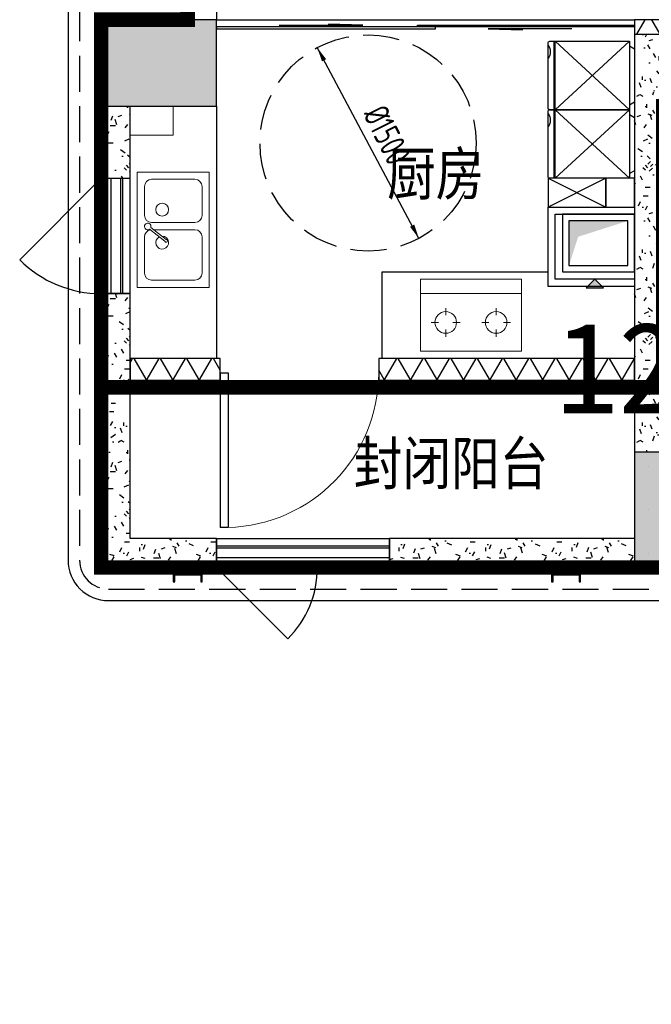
# Model space of a CAD drawing. Extents: x 513769.4 to 513832.9, y -232082 to -232034.4.
# Tile 2 of 17: x 513781.3 to 513785.6, y -232062.1 to -232055.2. Entities that reach past the tile are written whole.
import ezdxf

# ---------------------------------------------------------------- set-up
doc = ezdxf.new("R2010")
doc.units = 0
doc.header["$LTSCALE"] = 1000
for name, pattern in [('3、6#-腰线-标准层$0$DASH', [0.35, 0.25, -0.1]), ('A1(a)户型$0$17街区_140_C户型$0$HIDDEN', [0.375, 0.25, -0.125]), ('A1(a)户型$0$__DASH', [0.35, 0.25, -0.1]), ('A1(a)户型$0$CACHE2', [0.1875, 0.125, -0.0625]), ('A1(a)户型$0$DASH', [0.35, 0.25, -0.1]), ('DASH', [0.35, 0.25, -0.1])]:
    doc.linetypes.add(name, pattern=pattern)
doc.layers.get('0').update_dxf_attribs({"color": 252})
for name, color, linetype in [('$面积结果', 7, 'Continuous'), ('3、6#-腰线-标准层$0$板边线', 252, 'Continuous'), ('6#-造型-1F（实施版）金属型材-METAL-S', 253, 'Continuous'), ('6#-造型-深灰色铝合金百叶', 252, 'Continuous'), ('A-ANNO-100-TXT', 252, 'Continuous'), ('A1(a)户型$0$$0$AA-排烟道', 252, 'Continuous'), ('A1(a)户型$0$A-ANNO-20-DIM', 252, 'Continuous'), ('A1(a)户型$0$A-DOOR', 252, 'Continuous'), ('A1(a)户型$0$A-HOLE-E', 252, 'Continuous'), ('A1(a)户型$0$A-METAL-E', 252, 'Continuous'), ('A1(a)户型$0$A-PART-S', 252, 'Continuous'), ('A1(a)户型$0$A-PATT-COLU', 252, 'Continuous'), ('A1(a)户型$0$A-STR-CONC-C', 252, 'Continuous'), ('A1(a)户型$0$A-STR-CONC-E', 252, 'Continuous'), ('A1(a)户型$0$A-STR-CONC-H', 252, 'A1(a)户型$0$CACHE2'), ('A1(a)户型$0$A-WALL-S', 252, 'Continuous'), ('A1(a)户型$0$A-WINDOW', 252, 'Continuous'), ('A1(a)户型$0$AE-EQPM-KICH', 252, 'Continuous'), ('A1(a)户型$0$FURN', 252, 'Continuous'), ('A1(a)户型$0$ICDA方案_活动家具', 252, 'Continuous'), ('A1(a)户型$0$WALL', 252, 'Continuous'), ('PUB_HATCH', 252, 'Continuous'), ('看线', 253, 'Continuous')]:
    doc.layers.add(name, color=color, linetype=linetype)
for name, color, linetype, lineweight in [('A1(a)户型$0$AE-FURN-MOVE', 252, 'Continuous', 20), ('面积-计容-住宅-0.5', 1, 'Continuous', 0), ('面积-计容-住宅-1', 1, 'Continuous', 0)]:
    doc.layers.add(name, color=color, linetype=linetype, lineweight=lineweight)
doc.styles.add('A1(a)户型$0$STANDARD', font='GBENOR', dxfattribs={"bigfont": 'GBCBIG'})
doc.styles.add('dw', font='simhei.ttf')
doc.styles.get("Standard").update_dxf_attribs({"font": 'TSSDENG.shx', "width": 0.8, "bigfont": 'hztxt.shx'})
pattern_1 = [(0, (0, 0), (0, 158.75), []), (60, (0, 0), (-137.4815328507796, 79.37500000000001), []), (120, (0, 0), (-137.4815328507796, -79.37499999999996), [])]
pattern_2 = [(0, (177, -183), (300, 600), [0, -600]), (0, (-174, -264), (300, 600), [0, -600]), (0, (21, -270), (300, 600), [0, -600]), (0, (234, -93), (300, 600), [0, -600]), (0, (-15, -300), (300, 600), [0, -600]), (0, (294, 285), (300, 600), [0, -600]), (0, (111, 237), (300, 600), [0, -600]), (0, (207, 162), (300, 600), [0, -600]), (0, (-282, 150), (300, 600), [0, -600]), (0, (12, 123), (300, 600), [0, -600]), (0, (-102, -30), (300, 600), [0, -600]), (0, (-96, -255), (300, 600), [0, -600]), (0, (129, -279), (300, 600), [0, -600]), (0, (294, -15), (300, 600), [0, -600]), (0, (-267, -108), (300, 600), [0, -600]), (0, (-216, -6), (300, 600), [0, -600]), (0, (18, -48), (300, 600), [0, -600]), (0, (-66, -135), (300, 600), [0, -600]), (0, (-114, 63), (300, 600), [0, -600]), (0, (-39, 288), (300, 600), [0, -600]), (0, (-243, -234), (300, 600), [0, -600]), (0, (87, 165), (300, 600), [0, -600]), (0, (-192, 174), (300, 600), [0, -600]), (0, (-240, 252), (300, 600), [0, -600]), (130.601294, (257.142858, 97.142856), (-1499.999983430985, 1800.000007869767), [26.341554, -11037.111]), (18.4349488, (214.285716, 108.571428), (1499.99999446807, 599.9999955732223), [27.10524, -3767.6279]), (90, (214.285716, 82.857144), (300.0000000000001, 600), [25.714284, -1174.28565]), (161.565051, (240, 74.285712), (-1500.000007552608, 599.9999552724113), [27.10524, -3767.6279]), (53.1301023, (240, 74.285712), (300.0000005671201, 599.9999997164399), [28.57143, -2971.4285]), (135, (262.857144, -231.42852), (-300.0000362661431, 599.9999593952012), [24.24366, -1672.8126]), (45, (228.571428, -231.42852), (299.999998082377, 599.9999975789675), [24.24366, -1672.8126]), (135, (245.714286, -248.57142), (-300.0000362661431, 599.9999593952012), [24.24366, -1672.8126]), (45, (245.714286, -248.57142), (299.999998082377, 599.9999975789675), [24.24366, -1672.8126]), (116.565051, (-25.71426, 171.428574), (-5.21929867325e-05, 1199.999967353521), [31.943826, -638.8765000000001]), (180, (-39.99995999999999, 199.999998), (-299.9999999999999, 600), [34.285716, -565.71425]), (63.43494880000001, (-88.57139999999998, 171.428574), (2.7161453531e-06, 1199.999994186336), [31.943826, -638.8765000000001]), (116.565051, (-74.2857, 142.857144), (-5.21929867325e-05, 1199.999967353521), [31.943826, -638.8765000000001]), (0, (-74.2857, 142.857144), (300, 600), [34.285716, -565.71425]), (63.43494880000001, (-39.99995999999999, 142.857144), (2.7161453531e-06, 1199.999994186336), [31.943826, -638.8765000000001]), (107.102728, (199.999998, -31.42854000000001), (-899.9999655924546, 3000.000004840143), [38.861346, -16282.9025]), (143.972626, (188.571426, 5.714286), (-5699.99992773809, 4199.999995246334), [38.861346, -8122.02]), (180, (157.142856, 28.57143), (-299.9999999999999, 600), [37.142856, -562.8571]), (36.02737329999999, (88.57142999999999, 5.714286), (5699.999957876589, 4199.999954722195), [38.861346, -8122.02]), (71.56505109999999, (77.142858, -28.5714), (900.0000046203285, 2999.99999483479), [36.140316, -3758.5928]), (107.102728, (88.57142999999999, -65.71428), (-899.9999655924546, 3000.000004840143), [38.861346, -16282.9025]), (143.972626, (120, -88.57139999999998), (-5699.99992773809, 4199.999995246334), [38.861346, -8122.02]), (0, (120, -88.57139999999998), (300, 600), [37.142856, -562.8571]), (36.02737329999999, (157.142856, -88.57139999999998), (5699.999957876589, 4199.999954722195), [38.861346, -8122.02]), (71.56505109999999, (188.571426, -65.71428), (900.0000046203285, 2999.99999483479), [36.140316, -3758.5928]), (150.255118, (205.714284, 248.571426), (-900.0000021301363, 599.9999925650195), [23.03502, -4814.319600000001]), (90, (185.714286, 237.14286), (300.0000000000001, 600), [22.857144, -1177.14275]), (29.7448813, (185.714286, 237.14286), (900.0000005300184, 599.9999971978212), [23.03502, -4814.319600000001]), (116.565051, (65.714286, -177.14286), (-5.21929867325e-05, 1199.999967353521), [31.943826, -638.8765000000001]), (168.690067, (51.428574, -148.5714), (-2700.000002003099, 599.9999849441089), [29.137254, -6089.685500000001]), (41.18592510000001, (0, -162.8571), (7499.999954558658, 6599.999942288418), [30.371844, -12725.802]), (90, (0, -191.42856), (300.0000000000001, 600), [28.57143, -1171.4285]), (138.814074, (22.857144, -211.42854), (-7499.999866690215, 6600.000042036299), [30.371844, -12725.802]), (16.6992442, (22.857144, -211.42854), (9899.99992551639, 2999.999968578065), [29.82945, -12498.5375]), (60.94539590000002, (51.428574, -202.85712), (299.9999992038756, 599.9999946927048), [29.416086, -12325.3395]), (109.983106, (-185.71428, 74.285712), (-1500.00000564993, 4199.999988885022), [33.44200199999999, -14012.1975]), (155.556045, (-197.14284, 105.714288), (-3900.000014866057, 1799.999962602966), [34.522986, -14465.1315]), (24.4439547, (-259.99998, 105.714288), (3900.000001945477, 1799.999991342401), [34.522986, -14465.1315]), (70.0168934, (-271.42854, 74.285712), (1500.000004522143, 4199.999989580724), [33.442002, -14012.1975]), (109.983106, (-259.99998, 42.857142), (-1500.00000564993, 4199.999988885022), [33.44200199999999, -14012.1975]), (160.016893, (-228.57138, 31.42857), (-1500.00000088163, 599.9999726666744), [33.442002, -6989.377500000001]), (19.9831065, (-228.57138, 31.42857), (1499.999991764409, 599.9999990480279), [33.442002, -6989.377500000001]), (70.0168934, (-197.14284, 42.857142), (1500.000004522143, 4199.999989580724), [33.442002, -14012.1975]), (122.005383, (37.142856, 19.999998), (-300.00004026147, 599.9999693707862), [26.954232, -5633.434]), (18.4349488, (-2.85714, 34.285716), (1499.99999446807, 599.9999955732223), [27.10524, -3767.6279]), (90, (-2.85714, 8.571426), (300.0000000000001, 600), [25.714284, -1174.28565]), (161.565051, (22.857144, 0), (-1500.000007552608, 599.9999552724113), [27.10524, -3767.6279]), (54.46232220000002, (22.857144, 0), (2099.999996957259, 2999.999995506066), [24.57807, -10298.2115]), (116.565051, (-137.14284, -125.71428), (-5.21929867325e-05, 1199.999967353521), [31.943826, -638.8765000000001]), (180, (-151.42854, -97.14282), (-299.9999999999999, 600), [31.42857, -568.5714]), (59.03624339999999, (-199.99998, -125.71428), (300.0000009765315, 599.9999970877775), [33.31972799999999, -6963.821999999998]), (120.963756, (-182.85714, -154.28568), (-300.0000409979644, 599.9999724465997), [33.319728, -6963.821999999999]), (0, (-182.85714, -154.28568), (300, 600), [31.42857, -568.5714]), (63.43494880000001, (-151.42854, -154.28568), (2.7161453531e-06, 1199.999994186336), [31.943826, -638.8765000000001])]

# ---------------------------------------------------------------- blocks, each defined once
blk = doc.blocks.new('2新86A1(a)户型$0$$0$SFEFFSEFSEFESFS')
at = {"layer": 'A1(a)户型$0$$0$AA-排烟道'}
blk.add_hatch(color=254, dxfattribs=at).paths.add_polyline_path([(220387.3591891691, 75509.15239804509), (220326.593657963, 75569.92856293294), (220326.5830299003, 75448.45109109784)])
at = {"layer": 'A1(a)户型$0$$0$AA-排烟道', "color": 254}
for points in [[(220437.3913376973, 75234.6281067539), (220837.3913376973, 75234.62810675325), (220837.3913376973, 75734.62810675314), (220437.3913376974, 75734.62810675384)], [(220482.9453898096, 75280.18215886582), (220791.837285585, 75280.18215886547), (220791.8372855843, 75689.07405464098), (220482.9453898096, 75689.07405464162)]]:
    blk.add_lwpolyline(points, close=True, dxfattribs=at)
blk.add_lwpolyline([(220387.3270798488, 75509.1845129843), (220326.593657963, 75569.92856293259), (220326.5830299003, 75448.45109109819), (220387.3913376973, 75509.18450697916)], dxfattribs=at)
blk.add_solid([(220482.9453898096, 75689.07405464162), (220681.6026065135, 75624.72769259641), (220791.8372855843, 75689.07405464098), (220791.837285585, 75280.18215886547)], dxfattribs=at)
at = {"layer": 'A1(a)户型$0$A-HOLE-E', "ltscale": 0.5}
blk.add_lwpolyline([(220837.3913376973, 75784.18450697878), (220837.3913376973, 75234.18450697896), (220387.3913376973, 75234.18450697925), (220387.3913376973, 75784.18450697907)], close=True, dxfattribs=at)
blk = doc.blocks.new('2新110A1(a)户型$0$A$C4DE61101')
at = {"color": 8, "linetype": 'A1(a)户型$0$__DASH'}
blk.add_circle((0, 0), 750, dxfattribs=at)
at = {"layer": 'A1(a)户型$0$A-ANNO-20-DIM', "color": 8}
for points in [[(-305.5454061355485, 573.7089896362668, 33, 0, 0), (-352.5523916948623, 661.971911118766, 0, 0, 0)], [(305.5454061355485, -573.7089896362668, 33, 0, 0), (352.5523916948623, -661.971911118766, 0, 0, 0)]]:
    blk.add_lwpolyline(points, format="xyseb", dxfattribs=at)
blk.add_lwpolyline([(352.5523916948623, -661.971911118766), (-352.5523916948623, 661.971911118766)], dxfattribs=at)
at = {"layer": 'A1(a)户型$0$A-ANNO-20-DIM', "color": 8, "style": 'A1(a)户型$0$STANDARD', "width": 0.8}
blk.add_text('%%c1500', height=175, rotation=296.565051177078, dxfattribs=at).set_placement((-38.88867210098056, 201.6577802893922))
blk = doc.blocks.new('2新102A1(a)户型$0$6986586658665A-Kitchen-4')
at = {"layer": 'A1(a)户型$0$AE-FURN-MOVE'}
for p, q in [((-400, -500.0000000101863), (-400, 0)), ((400, 0), (-400, 0)), ((400, 0), (400, -500.0000000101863)), ((-100.0000000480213, -50.00000000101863), (-300.0000000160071, -50.00000000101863)), ((300.0000000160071, -50.00000000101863), (50.00000005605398, -50.00000000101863)), ((-350.0000000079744, -100.0000000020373), (-350.0000000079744, -400.0000000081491)), ((-50.00000005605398, -100.0000000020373), (-50.00000005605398, -400.0000000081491)), ((-16.16021936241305, -94.22062498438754), (66.51344842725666, -200.6875746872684)), ((-3.522882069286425, -84.40748552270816), (79.15078572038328, -190.8744352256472)), ((6.4028427e-08, -115.0317165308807), (6.4028427e-08, -400.0000000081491)), ((350.0000000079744, -100.0000000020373), (350.0000000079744, -400.0000000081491)), ((-100.0000000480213, -450.0000000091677), (-300.0000000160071, -450.0000000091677)), ((50.00000005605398, -450.0000000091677), (300.0000000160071, -450.0000000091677)), ((-400, -500.0000000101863), (400, -500.0000000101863))]:
    blk.add_line(p, q, dxfattribs=at)
for centre, major_axis, ratio, start_param, end_param in [((-300.0000000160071, -100.0000000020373), (0.02955599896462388, 49.99999126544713), 0.999999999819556, 0.0005911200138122, 1.571387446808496), ((-100.0000000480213, -100.0000000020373), (-0.02954523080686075, 49.99999127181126), 0.999999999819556, 4.711798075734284, 6.282594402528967), ((-22.7395369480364, -72.7040597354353), (-0.209155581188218, 22.49902784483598), 0.9999999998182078, 4.156063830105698, 9.712232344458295), ((50.00000005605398, -100.0000000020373), (-0.01012075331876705, 49.99999897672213), 0.9999999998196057, -0.00020241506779, 1.373205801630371), ((300.0000000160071, -100.0000000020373), (-0.02954523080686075, 49.99999127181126), 0.999999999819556, 4.711798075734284, 6.282594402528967), ((-139.5330069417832, -173.1024009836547), (-0.04486048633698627, 44.99997764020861), 0.9999999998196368, 4.711392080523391, 10.99457738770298), ((89.5330069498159, -173.1024009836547), (0.07763145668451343, 44.99993303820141), 0.9999999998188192, 1.556656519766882, 7.38352212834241), ((76.51903084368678, -200.5290036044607), (0.02085076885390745, 10.00681715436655), 0.9999999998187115, 1.588726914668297, 6.019143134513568), ((-300.0000000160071, -400.0000000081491), (-0.02954523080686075, 49.99999127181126), 0.999999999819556, 1.570205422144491, 3.141001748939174), ((-100.0000000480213, -400.0000000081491), (0.02955599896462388, 49.99999126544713), 0.999999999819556, 3.142183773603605, 4.712980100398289), ((50.00000005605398, -400.0000000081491), (-0.02954523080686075, 49.99999127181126), 0.999999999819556, 1.570205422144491, 3.141001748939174), ((300.0000000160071, -400.0000000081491), (0.02955599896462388, 49.99999126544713), 0.999999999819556, 3.142183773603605, 4.712980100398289)]:
    blk.add_ellipse(centre, major_axis=major_axis, ratio=ratio, start_param=start_param, end_param=end_param, dxfattribs=at)
blk = doc.blocks.new('2新89A1(a)户型$0$$DorLib2D$00000114')
at = {"color": 0}
blk.add_line((0.4999999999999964, 3.6e-15), (-0.2071067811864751, 0.7071067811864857), dxfattribs=at)
blk.add_arc((0.5000000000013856, -1.1546e-12), 1.000000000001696, 135, 180, dxfattribs=at)
blk = doc.blocks.new('2新101A1(a)户型$0$6986586658665A-Kitchen-1')
at = {"layer": 'A1(a)户型$0$AE-FURN-MOVE'}
for p, q in [((-350, 0), (350, 0)), ((-350, -500), (-350, 0)), ((350, -500), (350, 0)), ((-175, -150), (-175, -100)), ((175, -150), (175, -100)), ((-275, -200), (-225, -200)), ((-125, -200), (-75, -200)), ((75, -200), (125, -200)), ((225, -200), (275, -200)), ((-175, -300), (-175, -250)), ((175, -300), (175, -250)), ((-350, -400), (350, -400)), ((-350, -500), (350, -500))]:
    blk.add_line(p, q, dxfattribs=at)
for centre in [(-175, -200), (175, -200)]:
    blk.add_circle(centre, 75, dxfattribs=at)
blk = doc.blocks.new('2新111A1(a)户型$0$A$C5B76471C')
at = {"layer": 'A1(a)户型$0$ICDA方案_活动家具'}
for p, q in [((474.9998029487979, 48.73338244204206), (474.9998029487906, 564.8297509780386)), ((474.9998029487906, 564.8297509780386), (949.9998029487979, 564.8297509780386)), ((474.9998029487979, 48.73338244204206), (949.9998029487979, 564.8297509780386)), ((949.9998029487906, 48.73338244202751), (474.9998029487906, 564.8297509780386)), ((474.9998029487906, 40.6111602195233), (474.9998029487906, 564.8297509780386)), ((507.3684949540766, 564.8297509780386), (527.6740555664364, 600.0000137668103)), ((527.6740555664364, 600.0000137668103), (897.3255502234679, 600.0000137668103)), ((897.3255502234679, 600.0000137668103), (917.6311109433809, 564.8297509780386)), ((949.9998029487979, 564.8297509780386), (949.9998029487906, 48.73338244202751)), ((949.9998029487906, 48.73338244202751), (474.9998029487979, 48.73338244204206)), ((474.9998029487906, 12.18334710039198), (474.9998029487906, 40.61116021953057)), ((474.9998029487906, 40.61116021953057), (949.9998029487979, 40.6111602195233)), ((474.9998029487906, 12.18334710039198), (474.9998029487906, 40.61116021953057)), ((937.8164696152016, 1.3766810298e-05), (487.1831362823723, 1.3766810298e-05)), ((949.9998029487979, 40.6111602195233), (949.9998029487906, 12.18334710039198))]:
    blk.add_line(p, q, dxfattribs=at)
at = {"layer": 'A1(a)户型$0$ICDA方案_活动家具', "extrusion": (-3.6556563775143e-26, 1.14794370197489e-41, -1)}
blk.add_ellipse((487.1831362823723, 12.18334710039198), major_axis=(8.614917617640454, 8.614917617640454), ratio=0.9999999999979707, start_param=2.35619449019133, end_param=3.926990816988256, dxfattribs=at)
at = {"layer": 'A1(a)户型$0$ICDA方案_活动家具', "extrusion": (-3.655656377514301e-26, -2.869859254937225e-42, -1)}
blk.add_ellipse((547.443512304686, -55.24282304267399), major_axis=(-50.18457288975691, 50.18457288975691), ratio=0.9999999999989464, start_param=0.1066804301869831, end_param=1.46411589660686, dxfattribs=at)
at = {"layer": 'A1(a)户型$0$ICDA方案_活动家具', "extrusion": (-3.6556563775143e-26, -5.739718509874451e-42, -1)}
blk.add_ellipse((937.8164696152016, 12.18334710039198), major_axis=(-8.614917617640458, 8.614917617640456), ratio=0.9999999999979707, start_param=2.35619449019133, end_param=3.926990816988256, dxfattribs=at)
blk = doc.blocks.new('2新93A1(a)户型$0$$TCHSYS$WIN2D')
for p, q in [((-0.5, 0.5), (0.5, 0.5)), ((-0.5, 0.5), (-0.4999999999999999, -0.5)), ((0.5, 0.5), (0.4999999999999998, -0.5)), ((0.5, 0.1666666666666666), (-0.5, 0.1666666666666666)), ((0.5, -0.1666666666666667), (-0.5, -0.1666666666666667)), ((-0.4999999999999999, -0.5), (0.5, -0.5))]:
    blk.add_line(p, q)
blk = doc.blocks.new('2新91A1(a)户型$0$$DorLib2D$00000131')
at = {"color": 0, "linetype": 'Continuous'}
for p, q in [((0.1499999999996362, 0.125), (0.231949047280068, 0.1972603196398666)), ((0.231949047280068, 0.1972603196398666), (0.231949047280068, 0.125)), ((-0.5, 0.125), (-0.5, 0)), ((0.0192439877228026, 0.125), (-0.5, 0.125)), ((0.0192439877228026, 0), (0.0192439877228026, 0.125)), ((0.3500000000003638, 0.125), (0.1499999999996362, 0.125)), ((-0.5, 0), (0.0192439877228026, 0)), ((-0.0239902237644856, 0), (0.5, 0)), ((-0.0239902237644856, -0.125), (-0.0239902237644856, 0)), ((0.5, 0), (0.5, -0.125)), ((-0.3500000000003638, -0.125), (-0.1499999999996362, -0.125)), ((-0.231949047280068, -0.1972603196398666), (-0.231949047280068, -0.125)), ((-0.1499999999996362, -0.125), (-0.231949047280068, -0.1972603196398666)), ((0.5, -0.125), (-0.0239902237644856, -0.125))]:
    blk.add_line(p, q, dxfattribs=at)
blk = doc.blocks.new('2新94A1(a)户型$0$$WINLIB2D$00000001')
at = {"color": 0}
for points in [[(-0.4999999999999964, 0.5000000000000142), (-0.4999999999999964, -0.4999999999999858)], [(-0.4999999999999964, 0.5000000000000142), (0.5000000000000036, 0.5000000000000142)], [(0.5000000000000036, -0.4999999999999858), (0.5000000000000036, 0.5000000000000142)], [(0.5000000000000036, 0.1666666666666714), (-0.4999999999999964, 0.1666666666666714)], [(0.5000000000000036, -0.1666666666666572), (-0.4999999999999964, -0.1666666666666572)], [(-0.4999999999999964, -0.4999999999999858), (0.5000000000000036, -0.4999999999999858)]]:
    blk.add_lwpolyline(points, dxfattribs=at)
blk = doc.blocks.new('2新154_FZH')
blk.add_lwpolyline([(-0.5, -0.5), (0.5, -0.5), (0.5, 0.5), (-0.5, 0.5)], close=True)
at = {"layer": 'PUB_HATCH'}
blk.add_solid([(-0.5, -0.5), (0.5, -0.5), (-0.5, 0.5), (0.5, 0.5)], dxfattribs=at)
blk = doc.blocks.new('2新87A1(a)户型$0$$DorLib2D$00000001')
for p, q in [((0.45, 0.9750000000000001), (0.5000000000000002, 0.9750000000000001)), ((0.45, 0), (0.45, 0.9750000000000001)), ((0.5, 0), (0.5, 0.9750000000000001)), ((0.5, 0), (0.45, 0))]:
    blk.add_line(p, q)
at = {"lineweight": 13}
blk.add_arc((0.475, 0), 0.975, 91.4692835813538, 180, dxfattribs=at)
blk = doc.blocks.new('2新85A1(a)户型')
at = {"layer": 'A1(a)户型$0$A-PATT-COLU'}
h = blk.add_hatch(dxfattribs=at)
h.set_pattern_fill('NET3', color=256, scale=50, style=0)
h.set_pattern_definition(pattern_1)
h.paths.add_polyline_path([(-73462.02434097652, 169202.2359415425), (-73662.0243409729, 169202.2359415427), (-73662.0243409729, 169102.2359415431), (-73462.02434097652, 169102.2359415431)])
h = blk.add_hatch(dxfattribs=at)
h.set_pattern_fill('加气混凝土', color=256, scale=50, style=0)
h.set_pattern_definition(pattern_2)
h.paths.add_polyline_path([(-73462.02434097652, 169102.2359415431), (-73662.0243409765, 169102.2359415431), (-73662.02434097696, 168702.2359415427), (-73528.69100764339, 168702.2359415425), (-73462.02434097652, 168802.2359415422)])
h = blk.add_hatch(dxfattribs=at)
h.set_pattern_fill('加气混凝土', color=256, scale=50, style=0)
h.set_pattern_definition(pattern_2)
h.paths.add_polyline_path([(-73662.02434097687, 166202.2359415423), (-73462.02434097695, 166202.2359415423), (-73462.02434097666, 168602.2359415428), (-73528.69100764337, 168702.2359415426), (-73662.02434097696, 168702.2359415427)])
h = blk.add_hatch(dxfattribs=at)
h.set_pattern_fill('加气混凝土', color=256, scale=50, style=0)
h.set_pattern_definition(pattern_2)
h.paths.add_polyline_path([(-77162.02434097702, 168602.2359415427), (-77362.024340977, 168602.2359415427), (-77362.02434097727, 168102.1849718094), (-77162.02434097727, 168102.1849718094)])
h = blk.add_hatch(dxfattribs=at)
h.set_pattern_fill('加气混凝土', color=256, scale=50, style=0)
h.set_pattern_definition(pattern_2)
h.paths.add_polyline_path([(-77162.02434097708, 165602.2359415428), (-77162.0243409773, 167302.2348183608), (-77362.0243409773, 167302.2348183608), (-77362.02434097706, 165402.2359415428)])
h = blk.add_hatch(dxfattribs=at)
h.set_pattern_fill('NET3', color=256, scale=50, style=0)
h.set_pattern_definition(pattern_1)
h.paths.add_polyline_path([(-77162.02434098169, 166652.2359415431), (-76537.02434097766, 166652.2359415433), (-76537.02434097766, 166852.2359415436), (-77162.02434098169, 166852.2359415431)])
h = blk.add_hatch(dxfattribs=at)
h.set_pattern_fill('NET3', color=256, scale=50, style=0)
h.set_pattern_definition(pattern_1)
h.paths.add_polyline_path([(-73662.0243409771, 166852.2359415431), (-75437.02434098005, 166852.2359415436), (-75437.02434098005, 166652.2359415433), (-73662.0243409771, 166652.2359415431)])
h = blk.add_hatch(dxfattribs=at)
h.set_pattern_fill('加气混凝土', color=256, scale=50, style=0)
h.set_pattern_definition(pattern_2)
h.paths.add_polyline_path([(-77362.02434097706, 165402.2359415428), (-76562.02284582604, 165402.2359415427), (-76562.02284582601, 165602.2359415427), (-77162.02434097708, 165602.2359415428)])
h = blk.add_hatch(dxfattribs=at)
h.set_pattern_fill('加气混凝土', color=256, scale=50, style=0)
h.set_pattern_definition(pattern_2)
h.paths.add_polyline_path([(-73662.02434097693, 165602.2359415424), (-75362.02284582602, 165602.2359415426), (-75362.02284582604, 165402.2359415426), (-73662.02434097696, 165402.2359415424)])
at = {"layer": 'A1(a)户型$0$A-DOOR'}
blk.add_line((-76562.0243409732, 169202.2359415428), (-73662.0243409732, 169202.2359415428), dxfattribs=at)
at = {"layer": 'A1(a)户型$0$A-METAL-E'}
for points in [[(-77212.0243409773, 167302.2348183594), (-77212.0243409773, 168102.1849718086)], [(-77162.0243409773, 167302.2348183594), (-77162.0243409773, 168102.1849718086)], [(-76562.02284582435, 165602.2359415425), (-75362.02583612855, 165602.2359415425)], [(-76562.02284582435, 165552.2359415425), (-75362.02583612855, 165552.2359415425)]]:
    blk.add_lwpolyline(points, dxfattribs=at)
at = {"layer": 'A1(a)户型$0$A-PART-S'}
for p, q in [((-73662.0243409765, 169102.2359415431), (-73662.02434097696, 168702.2359415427)), ((-73662.02434097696, 168702.2359415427), (-73662.02434097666, 166202.2359415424)), ((-77362.02434097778, 168602.2359415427), (-77362.02434097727, 168102.1849718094)), ((-77162.02434097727, 168102.1849718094), (-77162.02434097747, 168602.2359415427)), ((-77362.02434097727, 168102.1849718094), (-77162.02434097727, 168102.1849718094)), ((-77162.0243409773, 167302.2348183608), (-77362.0243409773, 167302.2348183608)), ((-77362.0243409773, 167302.2348183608), (-77362.02434097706, 165402.2359415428)), ((-77162.02434097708, 165602.2359415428), (-77162.0243409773, 167302.2348183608)), ((-76562.02284582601, 165602.2359415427), (-77162.02434097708, 165602.2359415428)), ((-76562.02284582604, 165402.2359415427), (-76562.02284582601, 165602.2359415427)), ((-73662.02434097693, 165602.2359415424), (-75362.02284582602, 165602.2359415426)), ((-75362.02284582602, 165602.2359415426), (-75362.02284582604, 165402.2359415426)), ((-77362.02434097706, 165402.2359415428), (-76562.02284582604, 165402.2359415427)), ((-75362.02284582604, 165402.2359415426), (-73662.02434097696, 165402.2359415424))]:
    blk.add_line(p, q, dxfattribs=at)
at = {"layer": 'A1(a)户型$0$A-STR-CONC-E'}
blk.add_lwpolyline([(-76562.02434097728, 174302.2359415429), (-76562.02434097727, 169202.2359415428)], dxfattribs=at)
at = {"layer": 'A1(a)户型$0$A-STR-CONC-H', "linetype": 'A1(a)户型$0$DASH'}
blk.add_lwpolyline([(-76762.02434097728, 174302.2359415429), (-76762.02434097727, 169202.2359415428)], dxfattribs=at)
at = {"layer": 'A1(a)户型$0$A-WALL-S'}
for p, q in [((-73462.02434097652, 169202.2359415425), (-73662.0243409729, 169202.2359415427)), ((-73662.0243409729, 169202.2359415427), (-73662.0243409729, 169102.2359415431)), ((-73662.0243409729, 169102.2359415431), (-73462.02434097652, 169102.2359415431)), ((-76537.02434097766, 166852.2359415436), (-77162.02434098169, 166852.2359415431)), ((-77162.02434098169, 166852.2359415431), (-77162.02434098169, 166652.2359415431)), ((-76537.02434097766, 166652.2359415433), (-76537.02434097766, 166852.2359415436)), ((-73662.0243409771, 166852.2359415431), (-75437.02434098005, 166852.2359415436)), ((-75437.02434098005, 166852.2359415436), (-75437.02434098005, 166652.2359415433)), ((-73662.0243409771, 166652.2359415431), (-73662.0243409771, 166852.2359415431)), ((-77162.02434098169, 166652.2359415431), (-76537.02434097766, 166652.2359415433)), ((-75437.02434098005, 166652.2359415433), (-73662.0243409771, 166652.2359415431)), ((-73562.02434097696, 166102.2359415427), (-73562.02434097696, 166102.2359415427)), ((-73562.02434097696, 165802.2359415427), (-73562.02434097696, 165802.2359415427)), ((-73562.02434097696, 165502.2359415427), (-73562.02434097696, 165502.2359415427))]:
    blk.add_line(p, q, dxfattribs=at)
at = {"layer": 'A1(a)户型$0$A-WINDOW', "extrusion": (0, 0, -1)}
blk.add_lwpolyline([(77362.02434097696, 168102.1849718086), (77927.70976592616, 167536.4995468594, -0.198912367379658), (77362.02434097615, 167302.1849718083)], format="xyb", dxfattribs=at)
at = {"layer": 'A1(a)户型$0$AE-FURN-MOVE', "color": 250, "linetype": 'A1(a)户型$0$17街区_140_C户型$0$HIDDEN', "ltscale": 0.5}
blk.add_lwpolyline([(-73662.25522465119, 169202.1460221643), (-77162.22035897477, 169202.1460221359)], dxfattribs=at)
at = {"layer": 'A1(a)户型$0$AE-FURN-MOVE', "elevation": -0.0006021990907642}
blk.add_lwpolyline([(-77162.0243409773, 168402.2359415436), (-76862.02434097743, 168402.2359415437), (-76862.02434097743, 168602.2359415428), (-77162.0243409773, 168602.2359415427)], close=True, dxfattribs=at)
at = {"layer": 'A1(a)户型$0$FURN'}
for points in [[(-76562.02434097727, 168602.2359415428), (-76562.02434097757, 166852.2359415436)], [(-74262.01753563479, 168102.241535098), (-73862.01880481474, 167902.2359415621)], [(-73862.01880481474, 168102.2443318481), (-74262.01613721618, 167902.2359415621)], [(-75412.02434097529, 166852.2359415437), (-75412.02434097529, 167452.2359415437), (-74262.01613721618, 167452.2359415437)]]:
    blk.add_lwpolyline(points, dxfattribs=at)
for points in [[(-73862.01880481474, 168102.2436326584), (-74262.01613721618, 168102.2436326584), (-74262.01613721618, 167902.2359415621), (-73862.01880481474, 167902.2359415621)], [(-73862.01613721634, 167902.2359415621), (-73662.01613721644, 167902.2359415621), (-73662.01880481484, 168102.2436326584), (-73862.01880481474, 168102.2436326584)]]:
    blk.add_lwpolyline(points, close=True, dxfattribs=at)
at = {"layer": 'A1(a)户型$0$WALL'}
blk.add_lwpolyline([(-74262.01613721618, 167902.2359415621), (-73662.0161372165, 167902.2359415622), (-73662.0161372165, 167352.2359415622), (-74262.01613721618, 167352.2359415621)], close=True, dxfattribs=at)
blk.add_blockref('2新110A1(a)户型$0$A$C4DE61101', (-75510.4479864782, 168346.8169651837))
at = {"rotation": 90}
blk.add_blockref('2新86A1(a)户型$0$$0$SFEFFSEFSEFESFS', (1572.168369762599, -52985.15539613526), dxfattribs=at)
at = {"layer": 'A1(a)户型$0$A-DOOR', "xscale": -2900, "yscale": 100, "zscale": 100}
blk.add_blockref('2新91A1(a)户型$0$$DorLib2D$00000131', (-75112.0243409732, 169152.2359415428), dxfattribs=at)
at = {"layer": 'A1(a)户型$0$A-DOOR', "xscale": 1100, "yscale": 1100, "zscale": 200, "rotation": 180}
blk.add_blockref('2新87A1(a)户型$0$$DorLib2D$00000001', (-75987.02434097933, 166752.2359415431), dxfattribs=at)
at = {"layer": 'A1(a)户型$0$A-STR-CONC-C'}
for p, xscale, yscale, zscale, rotation in [((-76962.0243409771, 168902.2359415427), 799.9999999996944, 600, 600, 4.1688e-12), ((-73462.0243409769, 165802.2359415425), 400.0000000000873, 799.9999999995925, 799.9999999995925, 8.3376e-12)]:
    blk.add_blockref('2新154_FZH', p, dxfattribs=dict(at, xscale=xscale, yscale=yscale, zscale=zscale, rotation=rotation))
at = {"layer": 'A1(a)户型$0$A-WINDOW', "yscale": -200, "zscale": 200}
for name, p, xscale, rotation in [('2新93A1(a)户型$0$$TCHSYS$WIN2D', (-77262.02434097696, 167702.2098950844), -799.9501534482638, 270), ('2新94A1(a)户型$0$$WINLIB2D$00000001', (-75962.02284582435, 165502.2359415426), -1200, 179.9999999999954)]:
    blk.add_blockref(name, p, dxfattribs=dict(at, xscale=xscale, rotation=rotation))
at = {"layer": 'A1(a)户型$0$A-WINDOW', "linetype": 'A1(a)户型$0$CACHE2', "xscale": 700, "yscale": 700, "zscale": -700, "rotation": 180}
blk.add_blockref('2新89A1(a)户型$0$$DorLib2D$00000114', (-76212.02434097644, 165402.2359415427), dxfattribs=at)
at = {"layer": 'A1(a)户型$0$AE-EQPM-KICH', "extrusion": (0, 0, -1), "xscale": -1, "zscale": -1, "rotation": 90}
for p in [(74262.01620659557, 169527.2434356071), (74262.01620659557, 169052.2434356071)]:
    blk.add_blockref('2新111A1(a)户型$0$A$C5B76471C', p, dxfattribs=at)
at = {"layer": 'A1(a)户型$0$FURN', "extrusion": (0, 0, -1), "zscale": -1, "rotation": 270}
blk.add_blockref('2新102A1(a)户型$0$6986586658665A-Kitchen-4', (77112.1904351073, 167745.0066525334), dxfattribs=at)
at = {"layer": 'A1(a)户型$0$FURN', "extrusion": (0, 0, -1), "xscale": -1, "zscale": -1, "rotation": 180}
blk.add_blockref('2新101A1(a)户型$0$6986586658665A-Kitchen-1', (74796.74625685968, 166902.1947768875), dxfattribs=at)
blk = doc.blocks.new('2新156a-A$C52842E96')
at = {"layer": '6#-造型-深灰色铝合金百叶'}
blk.add_lwpolyline([(0, 0), (0, -100), (10, -100), (10, -50), (190, -50), (190, -100), (200, -100), (200, -1.45519e-11), (0, -1.45519e-11)], dxfattribs=at)
blk = doc.blocks.new('2新79A$C4C87463F')
at = {"layer": '3、6#-腰线-标准层$0$板边线', "color": 8, "linetype": '3、6#-腰线-标准层$0$DASH'}
blk.add_lwpolyline([(23199.75812437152, 17649.94702128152), (-50.10454594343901, 17649.94702128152, 0.4142135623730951), (-250.104545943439, 17449.94702128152), (-250.104545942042, 4149.947021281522, 0.4142135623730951), (-50.10454594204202, 3949.947021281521), (7349.67688982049, 3949.947021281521), (7349.67688982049, 1349.810245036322, 0.4142135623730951), (7549.67688982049, 1149.810245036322), (21199.84726397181, 1150.007137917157)], format="xyb", dxfattribs=at)
at = {"layer": '6#-造型-1F（实施版）金属型材-METAL-S'}
blk.add_lwpolyline([(23199.75812437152, 17729.94702128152), (-50.10454594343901, 17729.94702128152, 0.4142135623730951), (-330.104545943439, 17449.94702128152), (-330.104545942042, 4149.947021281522, 0.4142135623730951), (-50.10454594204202, 3869.947021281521), (7269.67688982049, 3869.947021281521), (7269.67688982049, 1349.810245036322, 0.4142135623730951), (7549.67688982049, 1069.810245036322), (21199.84841790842, 1070.007137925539)], format="xyb", dxfattribs=at)
at = {"layer": '看线'}
for p in [(400, 4099.947440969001), (3025, 4099.947440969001)]:
    blk.add_blockref('2新156a-A$C52842E96', p, dxfattribs=at)

msp = doc.modelspace()

# ---------------------------------------------------------------- linework, layer by layer
at = {"layer": '面积-计容-住宅-0.5', "linetype": 'DASH', "ltscale": 0.003, "const_width": 0.1}
msp.add_lwpolyline([(513781.8304884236, -232057.7840813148), (513785.7304883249, -232057.7840813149), (513785.7304884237, -232055.8340813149), (513788.7304884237, -232055.8340813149), (513788.7304884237, -232058.2340813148), (513785.9304884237, -232058.2340813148), (513785.9304884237, -232059.0340813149), (513781.8304884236, -232059.0340813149)], close=True, dxfattribs=at)
at = {"layer": '面积-计容-住宅-1', "const_width": 0.1}
msp.add_lwpolyline([(513803.8304883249, -232061.2340807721), (513790.2304883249, -232061.2340807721), (513790.2304883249, -232058.4340807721), (513788.7304883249, -232058.4340807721), (513788.7304883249, -232055.8340807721), (513785.7304883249, -232055.8340807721), (513785.7304883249, -232057.7840813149), (513781.8304884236, -232057.7840813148), (513781.8304884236, -232055.2340813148), (513782.4304883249, -232055.2341712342), (513782.4304883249, -232048.0340825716), (513786.8304884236, -232048.0340831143), (513786.8304884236, -232046.2340825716), (513794.6304894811, -232046.2340825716)], dxfattribs=at)

# ---------------------------------------------------------------- block references
at = {"xscale": 0.001, "yscale": 0.001, "zscale": 0.001}
for name, p in [('2新85A1(a)户型', (513859.1925127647, -232224.4363172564)), ('2新79A$C4C87463F', (513781.9305929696, -232063.1340283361))]:
    msp.add_blockref(name, p, dxfattribs=at)

# ---------------------------------------------------------------- texts
at = {"layer": '$面积结果', "color": 1, "style": 'dw'}
msp.add_text('12.23', height=0.6345274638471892, dxfattribs=at).set_placement((513784.98534654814, -232057.96511828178))
at = {"layer": 'A-ANNO-100-TXT'}
for s, p in [('厨房', (513783.8136288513, -232056.4830852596)), ('封闭阳台', (513783.5832629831, -232058.4926576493))]:
    msp.add_text(s, height=0.3375886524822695, dxfattribs=at).set_placement(p)

doc.saveas('drawing.dxf')
